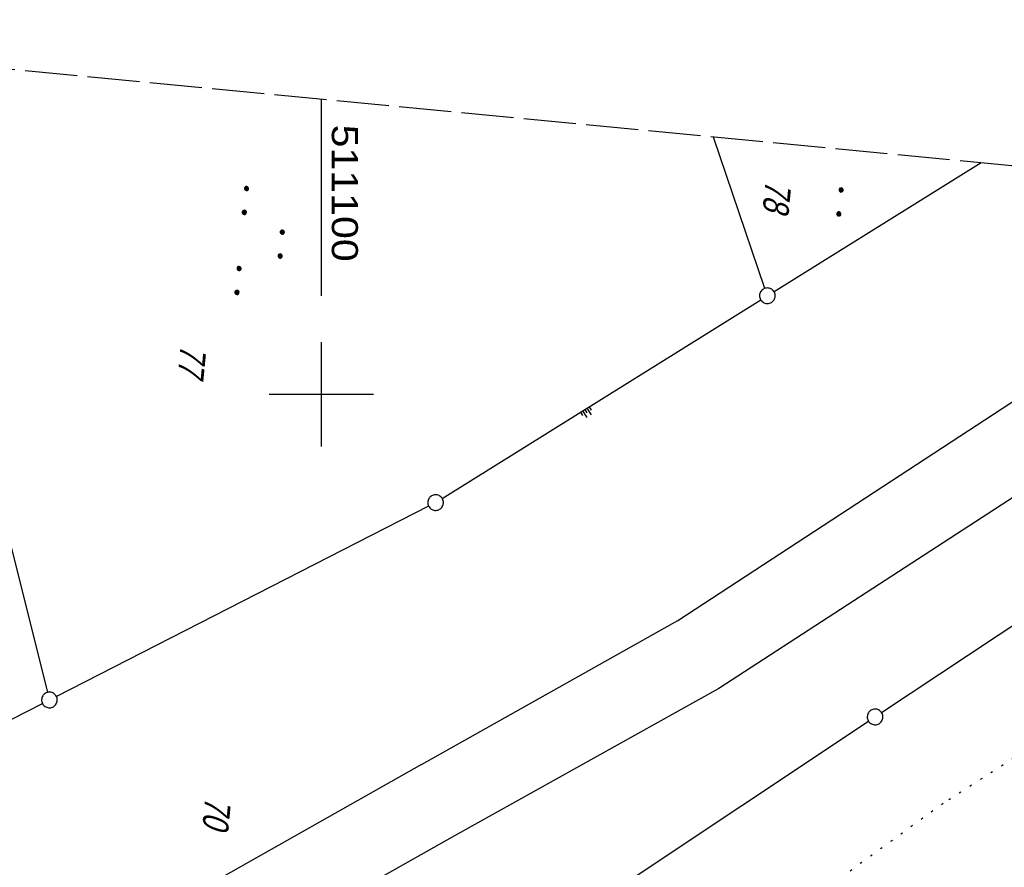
# Model space of a CAD drawing. Extents: x 510932 to 511602, y 463659 to 464636.
# Tile 64 of 81: x 511071 to 511165, y 464555 to 464636. Entities that reach past the tile are written whole.
import ezdxf

# ---------------------------------------------------------------- set-up
doc = ezdxf.new("R2010")
doc.units = 0
doc.header["$LTSCALE"] = 10
doc.header["$MEASUREMENT"] = 0
for name, pattern in [('LT00', [0]), ('LT14', [0.6, 0.5, -0.1]), ('PUNKTX2_STR', [0.6, 0.1, -0.5])]:
    doc.linetypes.add(name, pattern=pattern)
doc.layers.get('0').update_dxf_attribs({"linetype": 'LT00'})
doc.layers.add('-BLATT_104-RAND', color=7, linetype='LT14', plot=False)
for name, color, linetype in [('DFK_FLUR_NR', 250, 'LT00'), ('DFK_GZPKT', 250, 'LT00'), ('DFK_KATASTER', 250, 'LT00'), ('DFK_NUTZUNG', 250, 'LT00'), ('DFK_NUTZUNGSGRENZE', 70, 'PUNKTX2_STR'), ('DFK_TOPO-ANL', 252, 'LT00'), ('V104_RASTER', 250, 'LT00')]:
    doc.layers.add(name, color=color, linetype=linetype)
doc.styles.get("Standard").update_dxf_attribs({"font": 'ARIAL.TTF'})

# ---------------------------------------------------------------- blocks, each defined once
blk = doc.blocks.new('SYMB7010')
at = {"color": 0, "linetype": 'ByBlock'}
for points in [[(-0.031408, 0.499213), (-0.093728, 0.49134), (-0.15457, 0.475719), (-0.212975, 0.452595), (-0.268021, 0.422333), (-0.31884, 0.385411), (-0.36463, 0.342411), (-0.40467, 0.29401), (-0.438329, 0.240973), (-0.465074, 0.184136), (-0.484486, 0.124395), (-0.496256, 0.062692), (-0.5002, 0)], [(-0.5002, 0), (-0.496256, -0.062692), (-0.484486, -0.124395), (-0.465075, -0.184136), (-0.438329, -0.240973), (-0.404671, -0.29401), (-0.36463, -0.342411), (-0.31884, -0.385411), (-0.268021, -0.422333), (-0.212975, -0.452595), (-0.154571, -0.475719), (-0.093728, -0.49134), (-0.031408, -0.499213), (0.031408, -0.499213)], [(0.5002, 0), (0.496256, 0.062692), (0.484485, 0.124395), (0.465074, 0.184136), (0.438329, 0.240973), (0.40467, 0.29401), (0.36463, 0.342411), (0.31884, 0.385411), (0.268021, 0.422333), (0.212975, 0.452595), (0.15457, 0.475719), (0.093728, 0.49134), (0.031408, 0.499213), (-0.031408, 0.499213)], [(0.031408, -0.499213), (0.093728, -0.491341), (0.15457, -0.475719), (0.212975, -0.452595), (0.268021, -0.422333), (0.31884, -0.385411), (0.36463, -0.342411), (0.404671, -0.294011), (0.438329, -0.240974), (0.465075, -0.184136), (0.484486, -0.124395), (0.496256, -0.062692), (0.500201, 0)]]:
    blk.add_lwpolyline(points, dxfattribs=at)
blk = doc.blocks.new('SYMB7290')
at = {"color": 0, "linetype": 'ByBlock'}
for p, q in [((-0.5, 0), (-0.5, 0.375)), ((-0.25, 0), (-0.25, 0.75)), ((0, 0), (0, 0.375)), ((0.25, 0), (0.25, 0.75)), ((0.5, 0), (0.5, 0.375))]:
    blk.add_line(p, q, dxfattribs=at)
blk = doc.blocks.new('SYMB7111')
at = {"color": 0, "linetype": 'ByBlock'}
for p, q in [((-0.13, 0.202919), (-0.13, 0.177081)), ((-0.125, 0.172895), (-0.125, 0.207105)), ((-0.12, 0.209164), (-0.12, 0.170836)), ((-0.115, 0.170204), (-0.115, 0.209796)), ((-0.11, 0.209164), (-0.11, 0.170836)), ((-0.105, 0.172895), (-0.105, 0.207105)), ((-0.1, 0.202919), (-0.1, 0.177081)), ((-0.095, 0.189874), (-0.095, 0.190146)), ((0.1, 0.202919), (0.1, 0.177081)), ((0.105, 0.172895), (0.105, 0.207105)), ((0.11, 0.209164), (0.11, 0.170836)), ((0.115, 0.170204), (0.115, 0.209796)), ((0.12, 0.209164), (0.12, 0.170836)), ((0.125, 0.172895), (0.125, 0.207105)), ((0.13, 0.202919), (0.13, 0.177081)), ((0.135, 0.189874), (0.135, 0.190146)), ((-0.515, -0.177081), (-0.515, -0.202919)), ((-0.51, -0.207105), (-0.51, -0.172895)), ((-0.505, -0.170836), (-0.505, -0.209164)), ((-0.5, -0.209796), (-0.5, -0.170204)), ((-0.495, -0.170836), (-0.495, -0.209164)), ((-0.49, -0.207105), (-0.49, -0.172895)), ((-0.485, -0.177081), (-0.485, -0.202919)), ((-0.285, -0.177081), (-0.285, -0.202919)), ((-0.28, -0.207105), (-0.28, -0.172895)), ((-0.275, -0.170836), (-0.275, -0.209164)), ((-0.27, -0.209796), (-0.27, -0.170204)), ((-0.265, -0.170836), (-0.265, -0.209164)), ((-0.26, -0.207105), (-0.26, -0.172895)), ((-0.255, -0.177081), (-0.255, -0.202919)), ((0.255, -0.177081), (0.255, -0.202919)), ((0.26, -0.207105), (0.26, -0.172895)), ((0.265, -0.170836), (0.265, -0.209164)), ((0.27, -0.209796), (0.27, -0.170204)), ((0.275, -0.170836), (0.275, -0.209164)), ((0.28, -0.207105), (0.28, -0.172895)), ((0.285, -0.177081), (0.285, -0.202919)), ((0.485, -0.177081), (0.485, -0.202919)), ((0.49, -0.207105), (0.49, -0.172895)), ((0.495, -0.170836), (0.495, -0.209164)), ((0.5, -0.209796), (0.5, -0.170204)), ((0.505, -0.170836), (0.505, -0.209164)), ((0.51, -0.207105), (0.51, -0.172895)), ((0.515, -0.177081), (0.515, -0.202919)), ((-0.48, -0.190126), (-0.48, -0.189854)), ((-0.25, -0.190126), (-0.25, -0.189854)), ((0.29, -0.190126), (0.29, -0.189854)), ((0.52, -0.190126), (0.52, -0.189854))]:
    blk.add_line(p, q, dxfattribs=at)
for points in [[(-0.095, 0.19), (-0.096981, 0.198678), (-0.10253, 0.205637), (-0.11055, 0.209499), (-0.11945, 0.209499), (-0.12747, 0.205637), (-0.133019, 0.198678), (-0.135, 0.19), (-0.133019, 0.181322), (-0.12747, 0.174363), (-0.11945, 0.170501), (-0.11055, 0.170501), (-0.10253, 0.174363), (-0.096981, 0.181322), (-0.095, 0.19)], [(0.135, 0.19), (0.133019, 0.198678), (0.12747, 0.205637), (0.11945, 0.209499), (0.11055, 0.209499), (0.10253, 0.205637), (0.096981, 0.198678), (0.095, 0.19), (0.096981, 0.181322), (0.10253, 0.174363), (0.11055, 0.170501), (0.11945, 0.170501), (0.12747, 0.174363), (0.133019, 0.181322), (0.135, 0.19)], [(-0.48, -0.19), (-0.481981, -0.181322), (-0.48753, -0.174363), (-0.49555, -0.170501), (-0.50445, -0.170501), (-0.51247, -0.174363), (-0.518019, -0.181322), (-0.52, -0.19), (-0.518019, -0.198678), (-0.51247, -0.205637), (-0.50445, -0.209499), (-0.49555, -0.209499), (-0.48753, -0.205637), (-0.481981, -0.198678), (-0.48, -0.19)], [(-0.25, -0.19), (-0.251981, -0.181322), (-0.25753, -0.174363), (-0.26555, -0.170501), (-0.27445, -0.170501), (-0.28247, -0.174363), (-0.288019, -0.181322), (-0.29, -0.19), (-0.288019, -0.198678), (-0.28247, -0.205637), (-0.27445, -0.209499), (-0.26555, -0.209499), (-0.25753, -0.205637), (-0.251981, -0.198678), (-0.25, -0.19)], [(0.29, -0.19), (0.288019, -0.181322), (0.28247, -0.174363), (0.27445, -0.170501), (0.26555, -0.170501), (0.25753, -0.174363), (0.251981, -0.181322), (0.25, -0.19), (0.251981, -0.198678), (0.25753, -0.205637), (0.26555, -0.209499), (0.27445, -0.209499), (0.28247, -0.205637), (0.288019, -0.198678), (0.29, -0.19)], [(0.52, -0.19), (0.518019, -0.181322), (0.51247, -0.174363), (0.50445, -0.170501), (0.49555, -0.170501), (0.48753, -0.174363), (0.481981, -0.181322), (0.48, -0.19), (0.481981, -0.198678), (0.48753, -0.205637), (0.49555, -0.209499), (0.50445, -0.209499), (0.51247, -0.205637), (0.518019, -0.198678), (0.52, -0.19)]]:
    blk.add_lwpolyline(points, dxfattribs=at)
blk = doc.blocks.new('SYMB7112')
at = {"color": 0, "linetype": 'ByBlock'}
for p, q in [((-0.13, 0.012919), (-0.13, -0.012919)), ((-0.125, -0.017105), (-0.125, 0.017105)), ((-0.12, 0.019164), (-0.12, -0.019164)), ((-0.115, -0.019796), (-0.115, 0.019796)), ((-0.11, 0.019164), (-0.11, -0.019164)), ((-0.105, -0.017105), (-0.105, 0.017105)), ((-0.1, 0.012919), (-0.1, -0.012919)), ((-0.095, -0.000126), (-0.095, 0.000146)), ((0.1, 0.012919), (0.1, -0.012919)), ((0.105, -0.017105), (0.105, 0.017105)), ((0.11, 0.019164), (0.11, -0.019164)), ((0.115, -0.019796), (0.115, 0.019796)), ((0.12, 0.019164), (0.12, -0.019164)), ((0.125, -0.017105), (0.125, 0.017105)), ((0.13, 0.012919), (0.13, -0.012919)), ((0.135, -0.000126), (0.135, 0.000146))]:
    blk.add_line(p, q, dxfattribs=at)
for points in [[(-0.095, 0), (-0.096981, 0.008678), (-0.10253, 0.015637), (-0.11055, 0.019499), (-0.11945, 0.019499), (-0.12747, 0.015637), (-0.133019, 0.008678), (-0.135, 0)], [(-0.135, 0), (-0.133019, -0.008678), (-0.12747, -0.015637), (-0.11945, -0.019499), (-0.11055, -0.019499), (-0.10253, -0.015637), (-0.096981, -0.008678), (-0.095, 0)], [(0.135, 0), (0.133019, 0.008678), (0.12747, 0.015637), (0.11945, 0.019499), (0.11055, 0.019499), (0.10253, 0.015637), (0.096981, 0.008678), (0.095, 0)], [(0.095, 0), (0.096981, -0.008678), (0.10253, -0.015637), (0.11055, -0.019499), (0.11945, -0.019499), (0.12747, -0.015637), (0.133019, -0.008678), (0.135, 0)]]:
    blk.add_lwpolyline(points, dxfattribs=at)

msp = doc.modelspace()

# ---------------------------------------------------------------- linework, layer by layer
at = {"layer": '-BLATT_104-RAND'}
msp.add_lwpolyline([(511020.85, 464635.894), (510932.18, 463715.154), (511513.49, 463659.172), (511602.161, 464579.912), (511020.85, 464635.894)], dxfattribs=at)
at = {"layer": 'DFK_KATASTER'}
for p, q in [((511142.499, 464610.15), (511137.566, 464624.654)), ((511163.212, 464622.184), (511143.377, 464609.836)), ((511111.577, 464590.027), (511142.104, 464609.043)), ((511153.685, 464569.505), (511194.416, 464596.565)), ((511110.272, 464589.289), (511074.608, 464571.061)), ((511070.293, 464585.252), (511073.758, 464571.447)), ((511050.308, 464558.631), (511073.273, 464570.378)), ((511101.035, 464534.525), (511152.436, 464568.675))]:
    msp.add_line(p, q, dxfattribs=at)
at = {"layer": 'DFK_NUTZUNGSGRENZE', "ltscale": 0.2}
for p, q in [((511200.64, 464587.233), (511159.57, 464560.79)), ((511159.57, 464560.79), (511125.9, 464536.35))]:
    msp.add_line(p, q, dxfattribs=at)
at = {"layer": 'DFK_TOPO-ANL'}
for p, q in [((511165.24, 464598.64), (511184.24, 464611.34)), ((511134.16, 464578.32), (511165.24, 464598.64)), ((511169.49, 464592.219), (511138.1, 464571.82)), ((511109.59, 464564.55), (511134.16, 464578.32)), ((511138.1, 464571.82), (511112.75, 464557.709)), ((511109.59, 464564.55), (511083.43, 464549.76)), ((511112.75, 464557.709), (511086.58, 464542.96))]:
    msp.add_line(p, q, dxfattribs=at)
at = {"layer": 'V104_RASTER'}
for p, q in [((511100.001, 464609.435), (511100.001, 464628.272)), ((511100.001, 464594.999), (511100.001, 464604.999)), ((511105.002, 464599.999), (511095.002, 464599.999))]:
    msp.add_line(p, q, dxfattribs=at)

# ---------------------------------------------------------------- block references
at = {"layer": 'DFK_GZPKT', "xscale": 1.500000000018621, "yscale": 1.5, "zscale": 1.5, "rotation": 264.7377099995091}
for p in [(511142.74, 464609.44), (511110.94, 464589.63), (511073.94, 464570.72), (511153.06, 464569.09)]:
    msp.add_blockref('SYMB7010', p, dxfattribs=at)
at = {"layer": 'DFK_NUTZUNG', "yscale": 10, "zscale": 10}
for name, p, xscale, rotation in [('SYMB7111', (511094.259, 464614.567), 9.999999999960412, 264.7377000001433), ('SYMB7112', (511149.697, 464618.432), 10.00000000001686, 264.7377100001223)]:
    msp.add_blockref(name, p, dxfattribs=dict(at, xscale=xscale, rotation=rotation))
at = {"layer": 'DFK_TOPO-ANL', "rotation": 211.9216499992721}
msp.add_blockref('SYMB7290', (511125.24, 464598.54), dxfattribs=at)

# ---------------------------------------------------------------- texts
at = {"layer": 'DFK_FLUR_NR', "oblique": 13.754, "width": 0.75}
for s, p in [('78', (511142.572, 464620.55)), ('77', (511086.518, 464604.801)), ('70', (511088.879, 464561.461))]:
    msp.add_text(s, height=2.5, rotation=264.4992, dxfattribs=at).set_placement(p)
at = {"layer": 'V104_RASTER', "width": 1.127}
msp.add_text(' 511100', height=2.5, rotation=-89.99863, dxfattribs=at).set_placement((511101.001, 464626.935))

doc.saveas('drawing.dxf')
